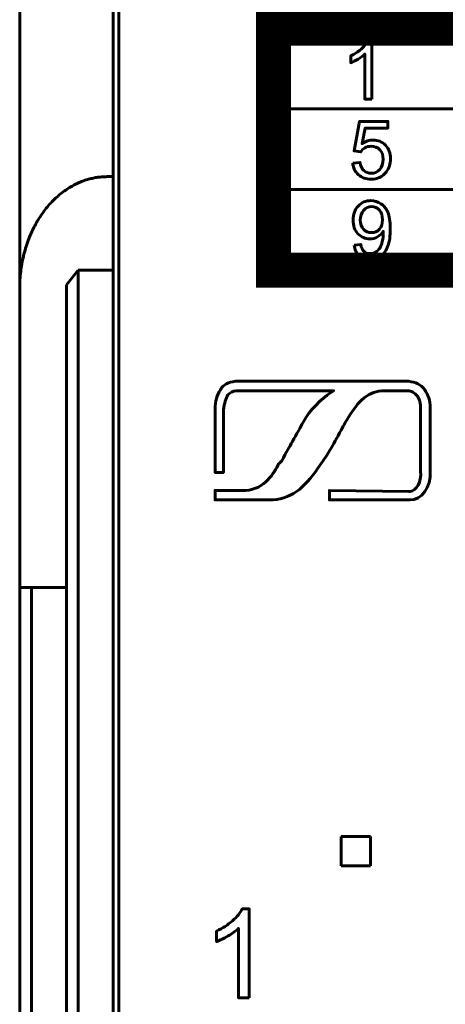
# Model space of a CAD drawing. Header units: millimetres. Extents: x -13 to 39, y -19 to 89.
# Tile 9 of 15: x -6 to 1, y 54 to 71. Entities that reach past the tile are written whole.
import ezdxf

# ---------------------------------------------------------------- set-up
doc = ezdxf.new("R2010")
doc.units = ezdxf.units.MM
doc.linetypes.add('K5LT_BASIC', pattern=[0])

msp = doc.modelspace()

# ---------------------------------------------------------------- linework, layer by layer
at = {"color": 150, "linetype": 'K5LT_BASIC', "lineweight": 60, "true_color": 0x0080ff}
for p, q in [((-4.661, 68.158), (-4.661, 73.038)), ((-6.261, 72.593), (-6.261, 66.238)), ((-4.561, 71.638), (-4.561, 49.238)), ((-1.91, 69.319), (11.989, 69.319)), ((-4.661, 68.158), (-4.761, 68.158)), ((-4.661, 68.158), (-4.661, 66.558)), ((-1.91, 67.936), (11.989, 67.936)), ((-5.461, 66.302), (-5.261, 66.558)), ((-5.261, 46.338), (-5.261, 66.558)), ((-5.261, 66.558), (-4.661, 66.558)), ((-4.661, 49.238), (-4.661, 66.558)), ((-5.461, 66.302), (-5.461, 46.03)), ((-6.261, 66.238), (-6.261, 61.118)), ((-6.261, 61.118), (-6.261, 8.557)), ((-6.061, 61.118), (-6.261, 61.118)), ((-6.061, 8.557), (-6.061, 61.118)), ((-5.461, 61.118), (-6.061, 61.118)), ((-0.747, 56.851), (-0.247, 56.851)), ((-0.747, 56.351), (-0.747, 56.851)), ((-0.247, 56.851), (-0.247, 56.351)), ((-0.247, 56.351), (-0.747, 56.351))]:
    msp.add_line(p, q, dxfattribs=at)
at = {"color": 150, "linetype": 'K5LT_BASIC', "true_color": 0x0080ff, "const_width": 0.6}
msp.add_lwpolyline([(-1.91, 66.554), (11.989, 66.554), (11.989, 70.701), (-1.91, 70.701)], close=True, dxfattribs=at)
at = {"color": 150, "linetype": 'K5LT_BASIC', "lineweight": 60, "true_color": 0x0080ff}
for points, knots in [([(-0.226, 69.486), (-0.226, 69.486), (-0.346, 69.486), (-0.346, 69.486), (-0.346, 70.257), (-0.346, 70.257), (-0.374, 70.229), (-0.412, 70.201), (-0.458, 70.173), (-0.505, 70.145), (-0.547, 70.124), (-0.584, 70.111), (-0.584, 70.111), (-0.584, 70.228), (-0.584, 70.228), (-0.517, 70.259), (-0.459, 70.298), (-0.409, 70.343), (-0.359, 70.388), (-0.324, 70.432), (-0.303, 70.475), (-0.303, 70.475), (-0.226, 70.475), (-0.226, 70.475), (-0.226, 69.486), (-0.226, 69.486)], [0, 0, 0, 0, 0.111111, 0.111111, 0.222222, 0.222222, 0.222222, 0.333333, 0.333333, 0.333333, 0.444444, 0.444444, 0.444444, 0.555556, 0.555556, 0.555556, 0.666667, 0.666667, 0.666667, 0.777778, 0.777778, 0.777778, 0.888889, 0.888889, 1, 1, 1, 1]), ([(-0.551, 68.391), (-0.551, 68.391), (-0.425, 68.401), (-0.425, 68.401), (-0.415, 68.339), (-0.394, 68.293), (-0.36, 68.262), (-0.326, 68.231), (-0.285, 68.215), (-0.236, 68.215), (-0.178, 68.215), (-0.129, 68.237), (-0.089, 68.281), (-0.049, 68.325), (-0.029, 68.383), (-0.029, 68.456), (-0.029, 68.525), (-0.048, 68.579), (-0.125, 68.659), (-0.175, 68.679), (-0.238, 68.679), (-0.277, 68.679), (-0.311, 68.67), (-0.342, 68.652), (-0.373, 68.634), (-0.397, 68.611), (-0.415, 68.582), (-0.415, 68.582), (-0.529, 68.599), (-0.529, 68.599), (-0.434, 69.105), (-0.434, 69.105), (0.051, 69.105), (0.051, 69.105), (0.051, 68.99), (0.051, 68.99), (-0.338, 68.99), (-0.338, 68.99), (-0.391, 68.724), (-0.391, 68.724), (-0.332, 68.765), (-0.27, 68.786), (-0.206, 68.786), (-0.121, 68.786), (-0.049, 68.756), (0.01, 68.697), (0.068, 68.637), (0.098, 68.56), (0.098, 68.467), (0.098, 68.378), (0.072, 68.301), (0.02, 68.236), (-0.042, 68.156), (-0.128, 68.116), (-0.236, 68.116), (-0.325, 68.116), (-0.398, 68.141), (-0.51, 68.242), (-0.543, 68.308), (-0.551, 68.391)], [0, 0, 0, 0, 0.045455, 0.045455, 0.045455, 0.090909, 0.090909, 0.090909, 0.136364, 0.136364, 0.136364, 0.181818, 0.181818, 0.181818, 0.227273, 0.227273, 0.227273, 0.272727, 0.272727, 0.318182, 0.318182, 0.318182, 0.363636, 0.363636, 0.363636, 0.409091, 0.409091, 0.409091, 0.454545, 0.454545, 0.5, 0.5, 0.545455, 0.545455, 0.590909, 0.590909, 0.636364, 0.636364, 0.681818, 0.681818, 0.681818, 0.727273, 0.727273, 0.727273, 0.772727, 0.772727, 0.772727, 0.818182, 0.818182, 0.818182, 0.863636, 0.863636, 0.863636, 0.909091, 0.909091, 0.909091, 0.954545, 0.954545, 1, 1, 1, 1]), ([(-0.527, 66.986), (-0.527, 66.986), (-0.413, 66.996), (-0.413, 66.996), (-0.404, 66.941), (-0.385, 66.902), (-0.358, 66.877), (-0.331, 66.852), (-0.296, 66.84), (-0.253, 66.84), (-0.216, 66.84), (-0.184, 66.849), (-0.156, 66.866), (-0.129, 66.883), (-0.106, 66.905), (-0.089, 66.934), (-0.071, 66.963), (-0.056, 67.001), (-0.045, 67.049), (-0.033, 67.098), (-0.027, 67.147), (-0.027, 67.197), (-0.027, 67.203), (-0.027, 67.211), (-0.027, 67.222), (-0.051, 67.183), (-0.084, 67.152), (-0.125, 67.128), (-0.166, 67.104), (-0.21, 67.092), (-0.258, 67.092), (-0.338, 67.092), (-0.406, 67.121), (-0.462, 67.181), (-0.517, 67.24), (-0.545, 67.318), (-0.545, 67.414), (-0.545, 67.514), (-0.516, 67.594), (-0.458, 67.655), (-0.4, 67.716), (-0.328, 67.747), (-0.24, 67.747), (-0.177, 67.747), (-0.12, 67.73), (-0.068, 67.695), (-0.015, 67.661), (0.024, 67.611), (0.051, 67.547), (0.078, 67.484), (0.092, 67.391), (0.092, 67.27), (0.092, 67.145), (0.079, 67.044), (0.052, 66.97), (0.025, 66.895), (-0.015, 66.838), (-0.068, 66.8), (-0.122, 66.761), (-0.184, 66.741), (-0.255, 66.741), (-0.331, 66.741), (-0.393, 66.762), (-0.441, 66.805), (-0.489, 66.848), (-0.518, 66.908), (-0.527, 66.986)], [0, 0, 0, 0, 0.045455, 0.045455, 0.045455, 0.090909, 0.090909, 0.090909, 0.136364, 0.136364, 0.136364, 0.181818, 0.181818, 0.181818, 0.227273, 0.227273, 0.227273, 0.272727, 0.272727, 0.272727, 0.318182, 0.318182, 0.318182, 0.363636, 0.363636, 0.363636, 0.409091, 0.409091, 0.409091, 0.454545, 0.454545, 0.454545, 0.5, 0.5, 0.5, 0.545455, 0.545455, 0.545455, 0.590909, 0.590909, 0.590909, 0.636364, 0.636364, 0.636364, 0.681818, 0.681818, 0.681818, 0.727273, 0.727273, 0.727273, 0.772727, 0.772727, 0.772727, 0.818182, 0.818182, 0.818182, 0.863636, 0.863636, 0.863636, 0.909091, 0.909091, 0.909091, 0.954545, 0.954545, 0.954545, 1, 1, 1, 1]), ([(-0.041, 67.42), (-0.041, 67.49), (-0.059, 67.545), (-0.095, 67.585), (-0.131, 67.626), (-0.175, 67.646), (-0.226, 67.646), (-0.28, 67.646), (-0.326, 67.625), (-0.364, 67.581), (-0.404, 67.537), (-0.423, 67.48), (-0.423, 67.41), (-0.423, 67.348), (-0.404, 67.297), (-0.368, 67.258), (-0.331, 67.219), (-0.284, 67.199), (-0.23, 67.199), (-0.175, 67.199), (-0.129, 67.219), (-0.094, 67.258), (-0.059, 67.297), (-0.041, 67.351), (-0.041, 67.42)], [0, 0, 0, 0, 0.125, 0.125, 0.125, 0.25, 0.25, 0.25, 0.375, 0.375, 0.375, 0.5, 0.5, 0.5, 0.625, 0.625, 0.625, 0.75, 0.75, 0.75, 0.875, 0.875, 0.875, 1, 1, 1, 1]), ([(-0.877, 64.49), (-1.629, 64.49), (-2.549, 64.49), (-2.549, 64.49), (-2.603, 64.49), (-2.658, 64.453), (-2.694, 64.417), (-2.73, 64.362), (-2.748, 64.272), (-2.767, 64.163), (-2.767, 64.163), (-2.767, 63.09), (-2.767, 63.09), (-2.912, 63.09), (-2.912, 63.09), (-2.912, 64.18), (-2.912, 64.18), (-2.912, 64.308), (-2.876, 64.417), (-2.821, 64.507), (-2.767, 64.599), (-2.675, 64.635), (-2.566, 64.653), (-2.566, 64.653), (-2.549, 64.653), (-2.549, 64.653), (0.086, 64.653), (0.086, 64.653), (0.413, 64.653), (0.413, 64.653), (0.522, 64.635), (0.613, 64.599), (0.685, 64.507), (0.74, 64.417), (0.777, 64.326), (0.777, 64.199), (0.777, 64.199), (0.777, 64.18), (0.777, 64.18), (0.777, 63.109), (0.777, 63.109), (0.794, 62.836), (0.631, 62.618), (0.431, 62.618), (0.431, 62.618), (0.413, 62.618), (0.413, 62.618), (-0.95, 62.618), (-0.95, 62.618), (-0.95, 62.782), (-0.95, 62.782), (0.413, 62.763), (0.413, 62.763), (0.431, 62.763), (0.431, 62.763), (0.54, 62.782), (0.631, 62.927), (0.613, 63.109), (0.613, 63.109), (0.613, 64.18), (0.613, 64.18), (0.613, 64.272), (0.595, 64.344), (0.559, 64.398), (0.504, 64.453), (0.45, 64.49), (0.395, 64.49), (0.395, 64.49), (0.413, 64.49), (0.413, 64.49), (0.086, 64.49), (0.086, 64.49), (0.066, 64.49), (0.031, 64.49)], [0.8299706, 0.8299706, 0.8299706, 0.8299706, 0.8518519, 0.8518519, 0.8518519, 0.8888889, 0.8888889, 0.8888889, 0.9259259, 0.9259259, 0.9259259, 0.962963, 0.962963, 1, 1, 1.037037, 1.037037, 1.037037, 1.0740741, 1.0740741, 1.0740741, 1.1111111, 1.1111111, 1.1111111, 1.1481481, 1.1481481, 1.1851852, 1.1851852, 1.2222222, 1.2222222, 1.2222222, 1.2592593, 1.2592593, 1.2592593, 1.2962963, 1.2962963, 1.2962963, 1.3333333, 1.3333333, 1.3703704, 1.3703704, 1.3703704, 1.4074074, 1.4074074, 1.4074074, 1.4444444, 1.4444444, 1.4814815, 1.4814815, 1.5185185, 1.5185185, 1.5555556, 1.5555556, 1.5925926, 1.5925926, 1.5925926, 1.6296296, 1.6296296, 1.6296296, 1.6666667, 1.6666667, 1.6666667, 1.7037037, 1.7037037, 1.7037037, 1.7407407, 1.7407407, 1.7407407, 1.7777778, 1.7777778, 1.8148148, 1.8148148, 1.817982, 1.817982, 1.817982, 1.817982]), ([(-0.877, 64.49), (-0.877, 64.49), (-0.877, 64.49), (-0.877, 64.49), (-1.004, 64.417), (-1.241, 64.217), (-1.459, 63.853), (-1.513, 63.744), (-1.585, 63.618), (-1.64, 63.526), (-1.694, 63.436), (-1.767, 63.291), (-1.786, 63.272), (-1.803, 63.254), (-1.822, 63.236), (-1.895, 63.09), (-2.058, 62.8), (-2.385, 62.782), (-2.385, 62.782), (-2.912, 62.782), (-2.912, 62.782), (-2.912, 62.618), (-2.912, 62.618), (-1.985, 62.618), (-1.985, 62.618), (-1.803, 62.618), (-1.658, 62.673), (-1.513, 62.763), (-1.386, 62.855), (-1.258, 63), (-1.149, 63.163), (-0.986, 63.381), (-0.895, 63.545), (-0.75, 63.817), (-0.713, 63.872), (-0.696, 63.926), (-0.623, 64.035), (-0.514, 64.217), (-0.423, 64.326), (-0.313, 64.398), (-0.204, 64.471), (-0.095, 64.49), (0.031, 64.49), (0.031, 64.49), (0.031, 64.49), (0.03, 64.49)], [0.9999739, 0.9999739, 0.9999739, 0.9999739, 1, 1, 1, 1.0666667, 1.0666667, 1.1333333, 1.1333333, 1.1333333, 1.2, 1.2, 1.2, 1.2666667, 1.2666667, 1.2666667, 1.3333333, 1.3333333, 1.3333333, 1.4, 1.4, 1.4666667, 1.4666667, 1.5333333, 1.5333333, 1.5333333, 1.6, 1.6, 1.6, 1.6666667, 1.6666667, 1.6666667, 1.7333333, 1.7333333, 1.7333333, 1.8, 1.8, 1.8, 1.8666667, 1.8666667, 1.8666667, 1.9333333, 1.9333333, 1.9333333, 1.9342968, 1.9342968, 1.9342968, 1.9342968]), ([(-2.326, 54.09), (-2.326, 54.09), (-2.512, 54.09), (-2.512, 54.09), (-2.512, 55.276), (-2.512, 55.276), (-2.557, 55.233), (-2.616, 55.19), (-2.689, 55.148), (-2.761, 55.105), (-2.827, 55.073), (-2.885, 55.052), (-2.885, 55.052), (-2.885, 55.232), (-2.885, 55.232), (-2.781, 55.28), (-2.69, 55.34), (-2.612, 55.41), (-2.534, 55.479), (-2.479, 55.546), (-2.446, 55.612), (-2.446, 55.612), (-2.326, 55.612), (-2.326, 55.612), (-2.326, 54.09), (-2.326, 54.09)], [0, 0, 0, 0, 0.111111, 0.111111, 0.222222, 0.222222, 0.222222, 0.333333, 0.333333, 0.333333, 0.444444, 0.444444, 0.444444, 0.555556, 0.555556, 0.555556, 0.666667, 0.666667, 0.666667, 0.777778, 0.777778, 0.777778, 0.888889, 0.888889, 1, 1, 1, 1])]:
    msp.add_open_spline(points, degree=3, knots=knots, dxfattribs=at)
msp.add_rational_spline([(-6.261, 66.238), (-6.261, 67.363), (-5.64, 68.158), (-4.761, 68.158)], [1, 0.804737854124, 0.804737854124, 1], degree=3, dxfattribs=at)

doc.saveas('drawing.dxf')
